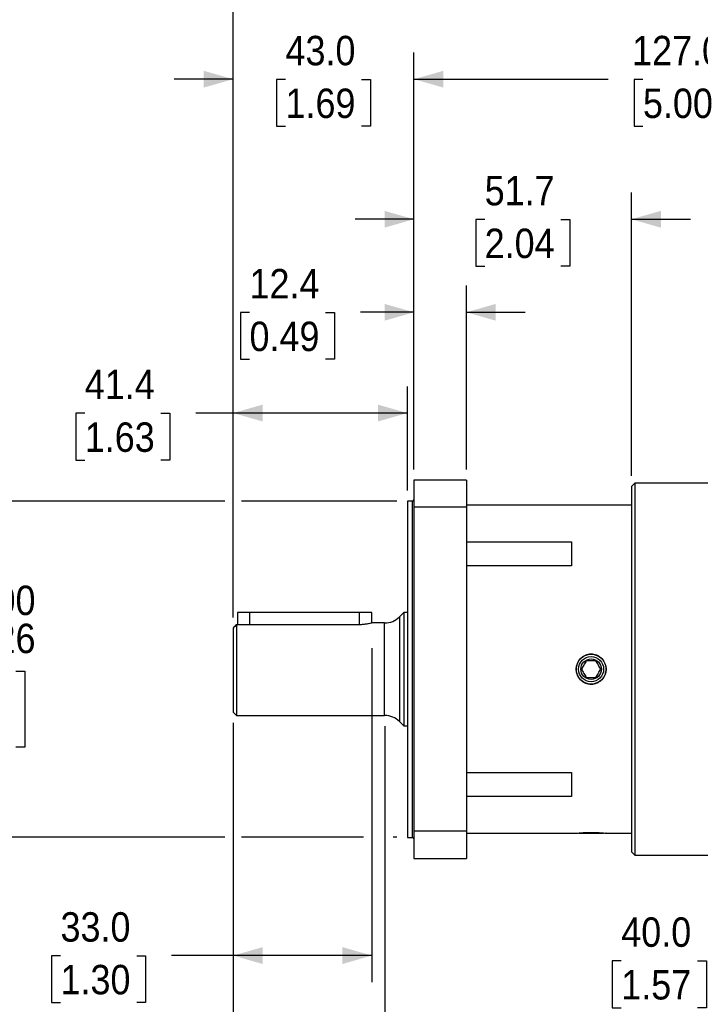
# Model space of a CAD drawing. Header units: millimetres. Extents: x 0 to 864, y 0 to 559.
# Tile 4 of 19: x 295 to 457, y 186 to 421. Entities that reach past the tile are written whole.
import ezdxf

# ---------------------------------------------------------------- set-up
doc = ezdxf.new("R2010")
doc.units = ezdxf.units.MM
doc.header["$LTSCALE"] = 2
doc.linetypes.add('SLD-Solid', pattern=[0])
doc.layers.add('SLD-0', color=7, linetype='SLD-Solid', lineweight=25)
doc.styles.add('SLDTEXTSTYLE0', font='GOTHIC.TTF', dxfattribs={"width": 0.913})
doc.dimstyles.new('SLDDIMSTYLE1', dxfattribs={"dimtxt": 7, "dimasz": 7, "dimexe": 0, "dimexo": 0.0625, "dimgap": 1.75, "dimtad": 0, "dimtih": 1, "dimtoh": 1, "dimdec": 3, "dimrnd": 1e-09, "dimzin": 4, "dimdsep": 46, "dimtxsty": 'SLDTEXTSTYLE0', "dimsah": 1, "dimcen": 0.09, "dimadec": 0, "dimazin": 1, "dimtol": 1, "dimtm": 0.026, "dimtfac": 1, "dimtdec": 3, "dimtofl": 0, "dimtmove": 0, "dimatfit": 3, "dimfxl": 0, "dimfrac": 2, "dimtolj": 1, "dimtzin": 0, "dimarcsym": 0})
doc.dimstyles.new('SLDDIMSTYLE2', dxfattribs={"dimtxt": 7, "dimasz": 7, "dimexe": 0, "dimexo": 0.0625, "dimgap": 1.75, "dimtad": 0, "dimtih": 1, "dimtoh": 1, "dimdec": 1, "dimrnd": 1e-09, "dimzin": 12, "dimdsep": 46, "dimtxsty": 'SLDTEXTSTYLE0', "dimsah": 1, "dimcen": 0.09, "dimadec": 0, "dimazin": 3, "dimtfac": 1, "dimtdec": 1, "dimtofl": 0, "dimtmove": 0, "dimatfit": 3, "dimfxl": 0, "dimfrac": 2, "dimtolj": 1, "dimtzin": 12, "dimarcsym": 0})
doc.dimstyles.new('SLDDIMSTYLE3', dxfattribs={"dimtxt": 7, "dimasz": 7, "dimexe": 0, "dimexo": 0.0625, "dimgap": 1.75, "dimtad": 0, "dimtih": 1, "dimtoh": 1, "dimdec": 1, "dimrnd": 1e-09, "dimzin": 12, "dimdsep": 46, "dimtxsty": 'SLDTEXTSTYLE0', "dimsah": 1, "dimcen": 0.09, "dimadec": 0, "dimazin": 3, "dimtfac": 1, "dimtdec": 1, "dimtmove": 0, "dimatfit": 0, "dimfxl": 0, "dimfrac": 2, "dimtolj": 1, "dimtzin": 12, "dimarcsym": 0})
doc.dimstyles.new('SLDDIMSTYLE4', dxfattribs={"dimtxt": 7, "dimasz": 7, "dimexe": 0, "dimexo": 0.0625, "dimgap": 1.75, "dimtad": 0, "dimtih": 1, "dimtoh": 1, "dimdec": 1, "dimrnd": 1e-09, "dimzin": 4, "dimdsep": 46, "dimtxsty": 'SLDTEXTSTYLE0', "dimsah": 1, "dimcen": 0.09, "dimadec": 0, "dimazin": 1, "dimtfac": 1, "dimtdec": 1, "dimtmove": 0, "dimatfit": 0, "dimfxl": 0, "dimfrac": 2, "dimtolj": 1, "dimtzin": 12, "dimarcsym": 0})
doc.dimstyles.new('SLDDIMSTYLE5', dxfattribs={"dimtxt": 7, "dimasz": 7, "dimexe": 0, "dimexo": 0.0625, "dimgap": 1.75, "dimtad": 0, "dimtih": 1, "dimtoh": 1, "dimdec": 1, "dimrnd": 1e-09, "dimzin": 4, "dimdsep": 46, "dimtxsty": 'SLDTEXTSTYLE0', "dimsah": 1, "dimcen": 0.09, "dimadec": 0, "dimazin": 1, "dimtfac": 1, "dimtdec": 1, "dimtofl": 0, "dimtmove": 0, "dimatfit": 3, "dimfxl": 0, "dimfrac": 2, "dimtolj": 1, "dimtzin": 12, "dimarcsym": 0})

# ---------------------------------------------------------------- blocks, each defined once
blk = doc.blocks.new('_D_1')
at = {"layer": 'SLD-0'}
for p, q in [((344.21, 306.18), (262.05, 306.18)), ((268.4, 306.18), (268.4, 286.16)), ((385.09, 306.18), (348.21, 306.18)), ((242.3, 265.72), (240.16, 265.72)), ((240.16, 265.72), (240.16, 247.61)), ((294.51, 265.72), (296.64, 265.72)), ((296.64, 265.72), (296.64, 247.61)), ((240.16, 247.61), (242.3, 247.61)), ((268.4, 226.18), (268.4, 246.19)), ((296.64, 247.61), (294.51, 247.61)), ((344.21, 226.18), (262.05, 226.18)), ((377.2, 226.18), (348.21, 226.18)), ((385.09, 226.18), (384.23, 226.18))]:
    blk.add_line(p, q, dxfattribs=at)
for points in [[(268.4, 306.18), (266.4, 299.18), (270.4, 299.18)], [(268.4, 226.18), (270.4, 233.18), (266.4, 233.18)]]:
    blk.add_solid(points, dxfattribs=at)
at = {"layer": 'SLD-0', "char_height": 7, "attachment_point": 1, "style": 'SLDTEXTSTYLE0'}
for s, insert in [('0.000', (277.82, 286.05)), ('%%c', (235.71, 280.93)), ('80.000', (246.27, 280.93)), ('0.026', (277.82, 277)), ('-', (274.72, 276.08)), ('0.000', (271.23, 265.61)), ('+', (265.57, 265.61)), ('3.150', (242.3, 260.59)), ('0.001', (271.23, 256.55)), ('-', (266.85, 256.55))]:
    blk.add_mtext(s, dxfattribs=dict(at, insert=insert))
blk = doc.blocks.new('_D_2')
at = {"layer": 'SLD-0'}
for p, q in [((346.21, 278.5), (346.21, 333.46)), ((387.63, 308.72), (387.63, 333.46)), ((310.92, 327.05), (308.78, 327.05)), ((308.78, 327.05), (308.78, 315.94)), ((329.02, 327.05), (331.15, 327.05)), ((331.15, 327.05), (331.15, 315.94)), ((346.21, 327.11), (337.29, 327.11)), ((387.63, 327.11), (346.21, 327.11)), ((308.78, 315.94), (310.92, 315.94)), ((331.15, 315.94), (329.02, 315.94))]:
    blk.add_line(p, q, dxfattribs=at)
for points in [[(346.21, 327.11), (353.21, 325.11), (353.21, 329.11)], [(387.63, 327.11), (380.63, 329.11), (380.63, 325.11)]]:
    blk.add_solid(points, dxfattribs=at)
at = {"layer": 'SLD-0', "char_height": 7, "attachment_point": 1, "style": 'SLDTEXTSTYLE0'}
for s, insert in [('41.4', (310.92, 337.42)), ('1.63', (310.92, 324.88))]:
    blk.add_mtext(s, dxfattribs=dict(at, insert=insert))
blk = doc.blocks.new('_D_3')
at = {"layer": 'SLD-0'}
for p, q in [((389.2, 313.72), (389.2, 357.43)), ((401.65, 313.72), (401.65, 357.43)), ((350.09, 351.02), (347.96, 351.02)), ((347.96, 351.02), (347.96, 339.91)), ((368.19, 351.02), (370.33, 351.02)), ((370.33, 351.02), (370.33, 339.91)), ((389.2, 351.08), (376.47, 351.08)), ((401.65, 351.08), (415.65, 351.08)), ((347.96, 339.91), (350.09, 339.91)), ((370.33, 339.91), (368.19, 339.91))]:
    blk.add_line(p, q, dxfattribs=at)
for points in [[(389.2, 351.08), (382.2, 353.08), (382.2, 349.08)], [(401.65, 351.08), (408.65, 349.08), (408.65, 353.08)]]:
    blk.add_solid(points, dxfattribs=at)
at = {"layer": 'SLD-0', "char_height": 7, "attachment_point": 1, "style": 'SLDTEXTSTYLE0'}
for s, insert in [('12.4', (350.09, 361.39)), ('0.49', (350.09, 348.85))]:
    blk.add_mtext(s, dxfattribs=dict(at, insert=insert))
blk = doc.blocks.new('_D_4')
at = {"layer": 'SLD-0'}
for p, q in [((389.2, 313.72), (389.2, 379.56)), ((440.92, 312.2), (440.92, 379.56)), ((389.2, 373.21), (375.2, 373.21)), ((406.01, 373.15), (403.88, 373.15)), ((403.88, 373.15), (403.88, 362.04)), ((424.11, 373.15), (426.25, 373.15)), ((426.25, 373.15), (426.25, 362.04)), ((440.92, 373.21), (454.92, 373.21)), ((403.88, 362.04), (406.01, 362.04)), ((426.25, 362.04), (424.11, 362.04))]:
    blk.add_line(p, q, dxfattribs=at)
for points in [[(389.2, 373.21), (382.2, 375.21), (382.2, 371.21)], [(440.92, 373.21), (447.92, 371.21), (447.92, 375.21)]]:
    blk.add_solid(points, dxfattribs=at)
at = {"layer": 'SLD-0', "char_height": 7, "attachment_point": 1, "style": 'SLDTEXTSTYLE0'}
for s, insert in [('51.7', (406.01, 383.52)), ('2.04', (406.01, 370.98))]:
    blk.add_mtext(s, dxfattribs=dict(at, insert=insert))
blk = doc.blocks.new('_D_5')
at = {"layer": 'SLD-0'}
for p, q in [((346.21, 278.5), (346.21, 412.88)), ((389.2, 313.72), (389.2, 412.88)), ((346.21, 406.53), (332.21, 406.53)), ((358.65, 406.48), (356.52, 406.48)), ((356.52, 406.48), (356.52, 395.36)), ((376.76, 406.48), (378.89, 406.48)), ((378.89, 406.48), (378.89, 395.36)), ((389.2, 406.53), (403.2, 406.53)), ((356.52, 395.36), (358.65, 395.36)), ((378.89, 395.36), (376.76, 395.36))]:
    blk.add_line(p, q, dxfattribs=at)
for points in [[(346.21, 406.53), (339.21, 408.53), (339.21, 404.53)], [(389.2, 406.53), (396.2, 404.53), (396.2, 408.53)]]:
    blk.add_solid(points, dxfattribs=at)
at = {"layer": 'SLD-0', "char_height": 7, "attachment_point": 1, "style": 'SLDTEXTSTYLE0'}
for s, insert in [('43.0', (358.65, 416.84)), ('1.69', (358.65, 404.3))]:
    blk.add_mtext(s, dxfattribs=dict(at, insert=insert))
blk = doc.blocks.new('_D_6')
at = {"layer": 'SLD-0'}
for p, q in [((346.21, 278.5), (346.21, 445.53)), ((516.2, 313.72), (516.2, 445.53)), ((346.21, 439.18), (413.88, 439.18)), ((422.15, 439.12), (420.02, 439.12)), ((420.02, 439.12), (420.02, 428.01)), ((440.26, 439.12), (442.39, 439.12)), ((442.39, 439.12), (442.39, 428.01)), ((516.2, 439.18), (448.53, 439.18)), ((420.02, 428.01), (422.15, 428.01)), ((442.39, 428.01), (440.26, 428.01))]:
    blk.add_line(p, q, dxfattribs=at)
for points in [[(346.21, 439.18), (353.21, 437.18), (353.21, 441.18)], [(516.2, 439.18), (509.2, 441.18), (509.2, 437.18)]]:
    blk.add_solid(points, dxfattribs=at)
at = {"layer": 'SLD-0', "char_height": 7, "attachment_point": 1, "style": 'SLDTEXTSTYLE0'}
for s, insert in [('170.0', (419.57, 449.49)), ('6.69', (422.15, 436.95))]:
    blk.add_mtext(s, dxfattribs=dict(at, insert=insert))
blk = doc.blocks.new('_D_7')
at = {"layer": 'SLD-0'}
for p, q in [((389.2, 313.72), (389.2, 412.88)), ((516.2, 313.72), (516.2, 412.88)), ((389.2, 406.53), (435.38, 406.53)), ((443.65, 406.48), (441.52, 406.48)), ((441.52, 406.48), (441.52, 395.36)), ((461.75, 406.48), (463.89, 406.48)), ((463.89, 406.48), (463.89, 395.36)), ((516.2, 406.53), (470.03, 406.53)), ((441.52, 395.36), (443.65, 395.36)), ((463.89, 395.36), (461.75, 395.36))]:
    blk.add_line(p, q, dxfattribs=at)
for points in [[(389.2, 406.53), (396.2, 404.53), (396.2, 408.53)], [(516.2, 406.53), (509.2, 408.53), (509.2, 404.53)]]:
    blk.add_solid(points, dxfattribs=at)
at = {"layer": 'SLD-0', "char_height": 7, "attachment_point": 1, "style": 'SLDTEXTSTYLE0'}
for s, insert in [('127.0', (441.06, 416.84)), ('5.00', (443.65, 404.3))]:
    blk.add_mtext(s, dxfattribs=dict(at, insert=insert))
blk = doc.blocks.new('_D_11')
at = {"layer": 'SLD-0'}
for p, q in [((379.2, 271.14), (379.2, 191.7)), ((346.21, 253.4), (346.21, 191.7)), ((305.15, 198), (303.02, 198)), ((303.02, 198), (303.02, 186.89)), ((323.26, 198), (325.39, 198)), ((325.39, 198), (325.39, 186.89)), ((346.21, 198.05), (331.53, 198.05)), ((379.2, 198.05), (346.21, 198.05)), ((303.02, 186.89), (305.15, 186.89)), ((325.39, 186.89), (323.26, 186.89))]:
    blk.add_line(p, q, dxfattribs=at)
for points in [[(346.21, 198.05), (353.21, 196.05), (353.21, 200.05)], [(379.2, 198.05), (372.2, 200.05), (372.2, 196.05)]]:
    blk.add_solid(points, dxfattribs=at)
at = {"layer": 'SLD-0', "char_height": 7, "attachment_point": 1, "style": 'SLDTEXTSTYLE0'}
for s, insert in [('33.0', (305.15, 208.36)), ('1.30', (305.15, 195.83))]:
    blk.add_mtext(s, dxfattribs=dict(at, insert=insert))
blk = doc.blocks.new('_D_12')
at = {"layer": 'SLD-0'}
for p, q in [((346.21, 253.4), (346.21, 158.83)), ((382.23, 252.64), (382.23, 158.83)), ((346.21, 165.18), (332.21, 165.18)), ((355.17, 165.12), (353.03, 165.12)), ((353.03, 165.12), (353.03, 154.01)), ((373.27, 165.12), (375.4, 165.12)), ((375.4, 165.12), (375.4, 154.01)), ((382.23, 165.18), (396.23, 165.18)), ((353.03, 154.01), (355.17, 154.01)), ((375.4, 154.01), (373.27, 154.01))]:
    blk.add_line(p, q, dxfattribs=at)
for points in [[(346.21, 165.18), (339.21, 167.18), (339.21, 163.18)], [(382.23, 165.18), (389.23, 163.18), (389.23, 167.18)]]:
    blk.add_solid(points, dxfattribs=at)
at = {"layer": 'SLD-0', "char_height": 7, "attachment_point": 1, "style": 'SLDTEXTSTYLE0'}
for s, insert in [('36.0', (355.17, 175.49)), ('1.42', (355.17, 162.95))]:
    blk.add_mtext(s, dxfattribs=dict(at, insert=insert))
blk = doc.blocks.new('_D_13')
at = {"layer": 'SLD-0'}
for p, q in [((472.71, 254.14), (472.71, 190.47)), ((512.7, 228.64), (512.7, 190.47)), ((438.49, 196.77), (436.36, 196.77)), ((436.36, 196.77), (436.36, 185.65)), ((456.6, 196.77), (458.73, 196.77)), ((458.73, 196.77), (458.73, 185.65)), ((472.71, 196.82), (464.87, 196.82)), ((512.7, 196.82), (472.71, 196.82)), ((436.36, 185.65), (438.49, 185.65)), ((458.73, 185.65), (456.6, 185.65))]:
    blk.add_line(p, q, dxfattribs=at)
for points in [[(472.71, 196.82), (479.71, 194.82), (479.71, 198.82)], [(512.7, 196.82), (505.7, 198.82), (505.7, 194.82)]]:
    blk.add_solid(points, dxfattribs=at)
at = {"layer": 'SLD-0', "char_height": 7, "attachment_point": 1, "style": 'SLDTEXTSTYLE0'}
for s, insert in [('40.0', (438.49, 207.13)), ('1.57', (438.49, 194.6))]:
    blk.add_mtext(s, dxfattribs=dict(at, insert=insert))

msp = doc.modelspace()

# ---------------------------------------------------------------- linework, layer by layer
for p, q in [((401.6515, 311.1756), (389.2023, 311.1756)), ((389.2023, 311.1756), (389.2023, 304.7456)), ((401.6515, 311.1756), (401.6515, 304.7456)), ((441.6819, 310.4224), (440.9199, 309.6604)), ((440.9199, 309.6604), (440.9199, 222.6908)), ((482.6775, 310.4224), (441.6819, 310.4224)), ((441.6819, 310.4224), (441.6819, 221.9288)), ((388.8213, 306.1756), (387.6275, 306.1756)), ((387.6275, 306.1756), (387.6275, 226.1756)), ((388.8213, 226.1756), (388.8213, 306.1756)), ((401.6515, 304.7456), (389.2023, 304.7456)), ((389.2023, 304.7456), (389.2023, 227.6056)), ((440.9199, 305.1773), (401.6515, 305.1773)), ((401.6515, 304.7456), (401.6515, 227.6056)), ((401.6515, 296.4566), (426.6451, 296.4566)), ((426.6451, 296.4566), (426.6451, 290.756)), ((426.6451, 290.756), (401.6515, 290.756)), ((347.2007, 279.6756), (347.2007, 276.7586)), ((350.2007, 279.6756), (347.2007, 279.6756)), ((376.2007, 279.6756), (350.2007, 279.6756)), ((350.2007, 276.7586), (350.2007, 279.6756)), ((379.2007, 279.6756), (376.2007, 279.6756)), ((376.2007, 279.6756), (376.2007, 276.7586)), ((379.2007, 277.1756), (379.2007, 279.6756)), ((386.7981, 279.6756), (385.7626, 278.6401)), ((387.6275, 279.6756), (386.7981, 279.6756)), ((386.7981, 279.6756), (386.7981, 266.1756)), ((346.9681, 276.7586), (346.9681, 255.1756)), ((376.2007, 276.7586), (346.9681, 276.7586)), ((382.2271, 277.1756), (379.2007, 277.1756)), ((382.2271, 266.1756), (382.2271, 277.1756)), ((385.7626, 278.6401), (385.7626, 266.1756)), ((346.2061, 275.9642), (346.2061, 255.9376)), ((382.2271, 255.1756), (382.2271, 266.1756)), ((385.7626, 266.1756), (385.7626, 253.7112)), ((386.7981, 266.1756), (386.7981, 252.6756)), ((346.2061, 255.9376), (346.9681, 255.1756)), ((346.9681, 255.1756), (382.2271, 255.1756)), ((385.7626, 253.7112), (386.7981, 252.6756)), ((386.7981, 252.6756), (387.6275, 252.6756)), ((401.6515, 241.5952), (426.6451, 241.5952)), ((426.6451, 241.5952), (426.6451, 235.8947)), ((426.6451, 235.8947), (401.6515, 235.8947)), ((401.6515, 227.6056), (389.2023, 227.6056)), ((389.2023, 227.6056), (389.2023, 221.1756)), ((401.6515, 227.6056), (401.6515, 221.1756)), ((387.6275, 226.1756), (388.8213, 226.1756)), ((401.6515, 227.1739), (427.7945, 227.1739)), ((428.3378, 227.1714), (434.2996, 227.1714)), ((434.8464, 227.1739), (440.9199, 227.1739)), ((440.9199, 222.6908), (441.6819, 221.9288)), ((389.2023, 221.1756), (401.6515, 221.1756)), ((441.6819, 221.9288), (482.6775, 221.9288))]:
    msp.add_line(p, q)
for radius in [3.5528, 2.9809, 2.4413]:
    msp.add_circle((431.3187, 266.1756), radius)
for centre, radius, start, end in [((388.8213, 306.5566), 0.381, 270, 0), ((382.2271, 282.1756), 5, 270, 315), ((382.2271, 250.1756), 5, 45, 90), ((388.8213, 225.7946), 0.381, 0, 90)]:
    msp.add_arc(centre, radius, start, end)
msp.add_open_spline([(346.9681, 276.7586), (346.7137, 276.4942), (346.4597, 276.2294), (346.2061, 275.9642)], degree=3)
for points, knots in [([(379.1658, 277.1662), (379.176, 277.1689), (379.2196, 277.1807), (378.9671, 277.1118), (378.431, 276.9844), (377.6179, 276.8407), (376.8236, 276.7662), (376.3417, 276.7603), (376.2007, 276.7586)], [0, 0, 0, 0, 0.06260644, 0.26923469, 0.47804089, 0.69353376, 0.91038797, 1, 1, 1, 1]), ([(428.8217, 263.6264), (428.6532, 263.791), (428.5026, 263.9704), (428.2371, 264.3586), (428.1246, 264.5644), (427.9422, 264.992), (427.8713, 265.2169), (427.7752, 265.6761), (427.7503, 265.9074), (427.7457, 266.3734), (427.7668, 266.6102), (427.8537, 267.0684), (427.919, 267.2915), (428.0942, 267.7256), (428.204, 267.935), (428.4588, 268.3236), (428.6051, 268.5055), (428.9351, 268.8413), (429.1139, 268.9903), (429.4981, 269.2521), (429.706, 269.3658), (430.1362, 269.5485), (430.3581, 269.6181), (430.815, 269.7137), (431.0513, 269.7392), (431.5169, 269.7437), (431.7487, 269.7235), (432.2106, 269.6366), (432.4361, 269.5705), (432.8673, 269.3972), (433.0763, 269.2886), (433.469, 269.0322), (433.6502, 268.8866), (433.983, 268.5613), (434.1358, 268.3794), (434.399, 267.9947), (434.5109, 267.791), (434.6948, 267.3606), (434.7659, 267.1349), (434.8614, 266.6797), (434.887, 266.4475), (434.8918, 265.9762), (434.871, 265.7442), (434.7848, 265.287), (434.7183, 265.0595), (434.5433, 264.626), (434.4357, 264.4201), (434.1803, 264.0298), (434.0314, 263.8449), (433.7054, 263.5129), (433.5272, 263.3636), (433.1394, 263.099), (432.9332, 262.9864), (432.5055, 262.8043), (432.2809, 262.7335), (431.8214, 262.6373), (431.5901, 262.6123), (431.1243, 262.6073), (430.8875, 262.628), (430.4289, 262.7142), (430.2057, 262.7792), (429.7715, 262.9532), (429.5616, 263.0625), (429.1722, 263.3164), (428.9903, 263.4617), (428.8217, 263.6264)], [0, 0, 0, 0, 0.03125, 0.03125, 0.0625, 0.0625, 0.09375, 0.09375, 0.125, 0.125, 0.15625, 0.15625, 0.1875, 0.1875, 0.21875, 0.21875, 0.25, 0.25, 0.28125, 0.28125, 0.3125, 0.3125, 0.34375, 0.34375, 0.375, 0.375, 0.40625, 0.40625, 0.4375, 0.4375, 0.46875, 0.46875, 0.5, 0.5, 0.53125, 0.53125, 0.5625, 0.5625, 0.59375, 0.59375, 0.625, 0.625, 0.65625, 0.65625, 0.6875, 0.6875, 0.71875, 0.71875, 0.75, 0.75, 0.78125, 0.78125, 0.8125, 0.8125, 0.84375, 0.84375, 0.875, 0.875, 0.90625, 0.90625, 0.9375, 0.9375, 0.96875, 0.96875, 1, 1, 1, 1]), ([(430.173, 268.16), (429.9866, 267.8371), (429.797, 267.5087), (429.504, 267.0012), (429.4063, 266.8319), (429.215, 266.5006), (429.1207, 266.3373), (429.0274, 266.1756)], [0, 0, 0, 0, 0.5, 0.5, 0.75, 0.75, 1, 1, 1, 1]), ([(432.4644, 268.16), (432.0916, 268.16), (431.7124, 268.16), (431.1263, 268.16), (430.9308, 268.16), (430.5483, 268.16), (430.3598, 268.16), (430.173, 268.16)], [0, 0, 0, 0, 0.5, 0.5, 0.75, 0.75, 1, 1, 1, 1]), ([(433.6101, 266.1756), (433.4237, 266.4985), (433.2341, 266.8269), (432.941, 267.3344), (432.8433, 267.5037), (432.6521, 267.835), (432.5578, 267.9983), (432.4644, 268.16)], [0, 0, 0, 0, 0.5, 0.5, 0.75, 0.75, 1, 1, 1, 1]), ([(429.0274, 266.1756), (429.2138, 265.8527), (429.4034, 265.5243), (429.6964, 265.0168), (429.7941, 264.8475), (429.9854, 264.5163), (430.0797, 264.353), (430.173, 264.1912)], [0, 0, 0, 0, 0.5, 0.5, 0.75, 0.75, 1, 1, 1, 1]), ([(432.4644, 264.1912), (432.6508, 264.5141), (432.8404, 264.8425), (433.1334, 265.3501), (433.2312, 265.5193), (433.4224, 265.8506), (433.5167, 266.0139), (433.6101, 266.1756)], [0, 0, 0, 0, 0.5, 0.5, 0.75, 0.75, 1, 1, 1, 1]), ([(430.173, 264.1912), (430.5459, 264.1912), (430.9251, 264.1912), (431.5111, 264.1912), (431.7066, 264.1912), (432.0891, 264.1912), (432.2777, 264.1912), (432.4644, 264.1912)], [0, 0, 0, 0, 0.5, 0.5, 0.75, 0.75, 1, 1, 1, 1]), ([(427.7945, 227.1782), (427.7824, 227.177), (427.7369, 227.1728), (428.0604, 227.2036), (428.5691, 227.2395), (428.8235, 227.2574)], [0, 0, 0, 0, 0.15427846, 0.57716736, 1, 1, 1, 1]), ([(428.8235, 227.2574), (429.0237, 227.2694), (429.5276, 227.2996), (430.5411, 227.3356), (431.7575, 227.3411), (432.9278, 227.3093), (433.9213, 227.2534), (434.593, 227.201), (434.9107, 227.172), (434.8588, 227.1767), (434.8464, 227.1778)], [0, 0, 0, 0, 0.09451875, 0.2379734, 0.38164438, 0.52567393, 0.669471, 0.81259931, 0.95549629, 1, 1, 1, 1])]:
    msp.add_open_spline(points, degree=3, knots=knots)

# ---------------------------------------------------------------- dimensions: what is measured, and where the dimension line sits
at = {"layer": 'SLD-0'}
for base, p1, p2, dimstyle, picture, middle in [((346.2061, 439.1756), (516.2023, 311.1756), (346.2061, 275.9642), 'SLDDIMSTYLE5', '_D_6', (431.2042, 439.1756)), ((389.2023, 406.529), (346.2061, 275.9642), (389.2023, 311.1756), 'SLDDIMSTYLE4', '_D_5', (367.7042, 406.529)), ((516.2023, 406.529), (389.2023, 311.1756), (516.2023, 311.1756), 'SLDDIMSTYLE5', '_D_7', (452.7023, 406.529)), ((389.2023, 373.2074), (440.9199, 309.6604), (389.2023, 311.1756), 'SLDDIMSTYLE3', '_D_4', (415.0611, 373.2074)), ((389.2023, 351.0779), (401.6515, 311.1756), (389.2023, 311.1756), 'SLDDIMSTYLE3', '_D_3', (359.1431, 351.0779)), ((387.6275, 327.1058), (346.2061, 275.9642), (387.6275, 306.1756), 'SLDDIMSTYLE2', '_D_2', (319.9682, 327.1058)), ((382.2271, 165.1756), (346.2061, 255.9376), (382.2271, 255.1756), 'SLDDIMSTYLE4', '_D_12', (364.2166, 165.1756)), ((512.7023, 196.8203), (472.7135, 256.6756), (512.7023, 231.1756), 'SLDDIMSTYLE5', '_D_13', (447.5458, 196.8203))]:
    dim = msp.add_linear_dim(base=base, p1=p1, p2=p2, dimstyle=dimstyle, dxfattribs=at)
    dim.commit()
    dim.dimension.update_dxf_attribs({"geometry": picture, "text_midpoint": middle, "dimtype": 160})
dim = msp.add_linear_dim(base=(268.4018, 226.1756), p1=(387.6275, 306.1756), p2=(387.6275, 226.1756), angle=90, text='%%c<>', dimstyle='SLDDIMSTYLE1', dxfattribs=at)
dim.commit()
dim.dimension.update_dxf_attribs({"geometry": '_D_1', "text_midpoint": (268.4018, 266.1756), "dimtype": 160})
dim = msp.add_linear_dim(base=(379.2007, 198.0526), p1=(346.2061, 255.9376), p2=(379.2007, 273.6756), angle=0, dimstyle='SLDDIMSTYLE5', dxfattribs=at)
dim.commit()
dim.dimension.update_dxf_attribs({"geometry": '_D_11', "text_midpoint": (314.2061, 198.0526), "dimtype": 160})

doc.saveas('drawing.dxf')
